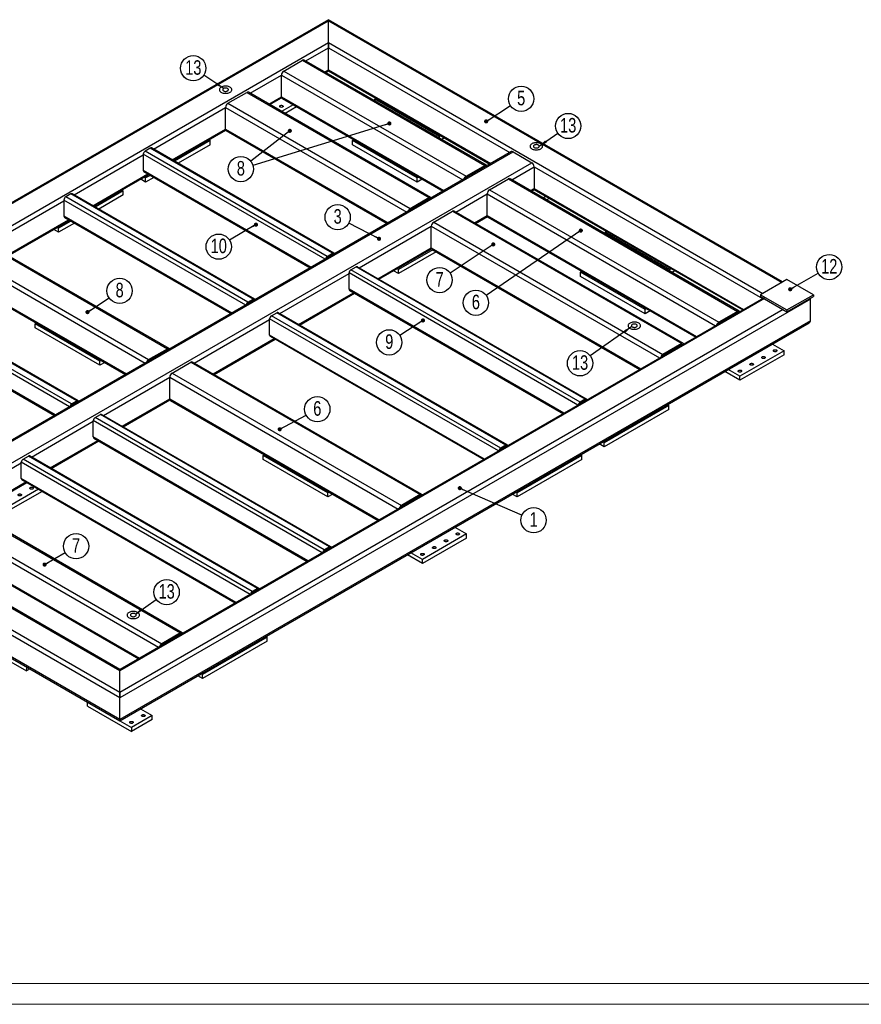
# Model space of a CAD drawing. Header units: millimetres. Extents: x 0 to 841, y 0 to 594.
# Tile 13 of 19: x 475 to 677, y 0 to 237. Entities that reach past the tile are written whole.
import ezdxf

# ---------------------------------------------------------------- set-up
doc = ezdxf.new("R2010")
doc.units = ezdxf.units.MM
doc.layers.add('NOTES', color=6, linetype='Continuous')
doc.layers.add('TRAIT-FORT', color=4, linetype='Continuous', lineweight=25)
doc.styles.add('SLDTEXTSTYLE0', font='TXT', dxfattribs={"width": 0.75})
doc.dimstyles.new('SLDDIMSTYLE4', dxfattribs={"dimtxt": 0.18, "dimasz": 1, "dimexe": 0, "dimexo": 0.0625, "dimgap": 0, "dimtad": 0, "dimtih": 1, "dimtoh": 1, "dimdec": 0, "dimrnd": 1e-09, "dimzin": 0, "dimdsep": 46, "dimtxsty": 'Standard', "dimblk1": 'DOT', "dimblk2": 'DOT', "dimsah": 1, "dimcen": 0.09, "dimadec": 0, "dimazin": 0, "dimtfac": 1, "dimtdec": 0, "dimtofl": 0, "dimtmove": 0, "dimatfit": 3, "dimldrblk": 'DOT', "dimfxl": 1, "dimfrac": 2, "dimtolj": 1, "dimtzin": 0, "dimarcsym": 0})
doc.dimstyles.new('SLDDIMSTYLE5', dxfattribs={"dimtxt": 0.18, "dimasz": 2, "dimexe": 0, "dimexo": 0.0625, "dimgap": 0, "dimtad": 0, "dimtih": 1, "dimtoh": 1, "dimdec": 0, "dimrnd": 1e-09, "dimzin": 0, "dimdsep": 46, "dimtxsty": 'Standard', "dimsah": 1, "dimcen": 0.09, "dimadec": 0, "dimazin": 0, "dimtfac": 2, "dimtdec": 0, "dimtofl": 0, "dimtmove": 0, "dimatfit": 3, "dimfxl": 1, "dimfrac": 2, "dimtolj": 1, "dimtzin": 0, "dimarcsym": 0})

# ---------------------------------------------------------------- blocks, each defined once
blk = doc.blocks.new('SW_NOTE_3')
at = {"layer": 'NOTES', "color": 0}
blk.add_circle((2.79, -1.21), 3.04, dxfattribs=at)
at = {"layer": 'NOTES', "color": 0, "insert": (2.79, 0.72), "char_height": 3.5, "attachment_point": 2, "style": 'SLDTEXTSTYLE0'}
blk.add_mtext('1', dxfattribs=at)
blk = doc.blocks.new('_Dot')
at = {"color": 0, "linetype": 'ByBlock', "lineweight": -2}
blk.add_line((-0.5, 0), (-1, 0), dxfattribs=at)
at = {"color": 0, "linetype": 'ByBlock', "const_width": 0.5}
blk.add_lwpolyline([(-0.25, 0, 1), (0.25, 0, 1)], format="xyb", close=True, dxfattribs=at)
blk = doc.blocks.new('SW_NOTE_5')
at = {"layer": 'NOTES', "color": 0}
blk.add_circle((-2.69, 1.41), 3.04, dxfattribs=at)
at = {"layer": 'NOTES', "color": 0, "insert": (-2.69, 3.34), "char_height": 3.5, "attachment_point": 2, "style": 'SLDTEXTSTYLE0'}
blk.add_mtext('3', dxfattribs=at)
blk = doc.blocks.new('SW_NOTE_6')
at = {"layer": 'NOTES', "color": 0}
blk.add_circle((2.55, 1.65), 3.04, dxfattribs=at)
at = {"layer": 'NOTES', "color": 0, "insert": (2.56, 3.58), "char_height": 3.5, "attachment_point": 2, "style": 'SLDTEXTSTYLE0'}
blk.add_mtext('5', dxfattribs=at)
blk = doc.blocks.new('SW_NOTE_9')
at = {"layer": 'NOTES', "color": 0}
blk.add_circle((2.53, 1.68), 3.04, dxfattribs=at)
at = {"layer": 'NOTES', "color": 0, "insert": (2.54, 3.61), "char_height": 3.5, "attachment_point": 2, "style": 'SLDTEXTSTYLE0'}
blk.add_mtext('8', dxfattribs=at)
blk = doc.blocks.new('SW_NOTE_10')
at = {"layer": 'NOTES', "color": 0}
blk.add_circle((-2.4, -1.87), 3.04, dxfattribs=at)
at = {"layer": 'NOTES', "color": 0, "insert": (-2.39, 0.07), "char_height": 3.5, "attachment_point": 2, "style": 'SLDTEXTSTYLE0'}
blk.add_mtext('8', dxfattribs=at)
blk = doc.blocks.new('SW_NOTE_11')
at = {"layer": 'NOTES', "color": 0}
blk.add_circle((2.63, 1.53), 3.04, dxfattribs=at)
at = {"layer": 'NOTES', "color": 0, "insert": (2.63, 3.46), "char_height": 3.5, "attachment_point": 2, "style": 'SLDTEXTSTYLE0'}
blk.add_mtext('7', dxfattribs=at)
blk = doc.blocks.new('SW_NOTE_12')
at = {"layer": 'NOTES', "color": 0}
blk.add_circle((2.68, 1.43), 3.04, dxfattribs=at)
at = {"layer": 'NOTES', "color": 0, "insert": (2.68, 3.37), "char_height": 3.5, "attachment_point": 2, "style": 'SLDTEXTSTYLE0'}
blk.add_mtext('6', dxfattribs=at)
blk = doc.blocks.new('SW_NOTE_13')
at = {"layer": 'NOTES', "color": 0}
blk.add_circle((-2.53, -1.68), 3.04, dxfattribs=at)
at = {"layer": 'NOTES', "color": 0, "insert": (-2.53, 0.25), "char_height": 3.5, "attachment_point": 2, "style": 'SLDTEXTSTYLE0'}
blk.add_mtext('7', dxfattribs=at)
blk = doc.blocks.new('SW_NOTE_14')
at = {"layer": 'NOTES', "color": 0}
blk.add_circle((-2.5, -1.72), 3.04, dxfattribs=at)
at = {"layer": 'NOTES', "color": 0, "insert": (-2.5, 0.21), "char_height": 3.5, "attachment_point": 2, "style": 'SLDTEXTSTYLE0'}
blk.add_mtext('6', dxfattribs=at)
blk = doc.blocks.new('SW_NOTE_15')
at = {"layer": 'NOTES', "color": 0}
blk.add_circle((-2.55, -1.65), 3.04, dxfattribs=at)
at = {"layer": 'NOTES', "color": 0, "insert": (-2.54, 0.28), "char_height": 3.5, "attachment_point": 2, "style": 'SLDTEXTSTYLE0'}
blk.add_mtext('9', dxfattribs=at)
blk = doc.blocks.new('SW_NOTE_16')
at = {"layer": 'NOTES', "color": 0}
blk.add_circle((-2.62, -1.55), 3.04, dxfattribs=at)
at = {"layer": 'NOTES', "color": 0, "insert": (-2.61, 0.39), "char_height": 3.5, "attachment_point": 2, "style": 'SLDTEXTSTYLE0'}
blk.add_mtext('10', dxfattribs=at)
blk = doc.blocks.new('SW_NOTE_19')
at = {"layer": 'NOTES', "color": 0}
blk.add_circle((2.64, 1.5), 3.04, dxfattribs=at)
at = {"layer": 'NOTES', "color": 0, "insert": (2.65, 3.44), "char_height": 3.5, "attachment_point": 2, "style": 'SLDTEXTSTYLE0'}
blk.add_mtext('12', dxfattribs=at)
blk = doc.blocks.new('SW_NOTE_20')
at = {"layer": 'NOTES', "color": 0}
blk.add_circle((-2.47, -1.76), 3.04, dxfattribs=at)
at = {"layer": 'NOTES', "color": 0, "insert": (-2.46, 0.17), "char_height": 3.5, "attachment_point": 2, "style": 'SLDTEXTSTYLE0'}
blk.add_mtext('13', dxfattribs=at)
blk = doc.blocks.new('SW_NOTE_21')
at = {"layer": 'NOTES', "color": 0}
blk.add_circle((2.48, 1.75), 3.04, dxfattribs=at)
at = {"layer": 'NOTES', "color": 0, "insert": (2.49, 3.68), "char_height": 3.5, "attachment_point": 2, "style": 'SLDTEXTSTYLE0'}
blk.add_mtext('13', dxfattribs=at)
blk = doc.blocks.new('SW_NOTE_22')
at = {"layer": 'NOTES', "color": 0}
blk.add_circle((2.49, 1.75), 3.04, dxfattribs=at)
at = {"layer": 'NOTES', "color": 0, "insert": (2.5, 3.68), "char_height": 3.5, "attachment_point": 2, "style": 'SLDTEXTSTYLE0'}
blk.add_mtext('13', dxfattribs=at)
blk = doc.blocks.new('SW_NOTE_23')
at = {"layer": 'NOTES', "color": 0}
blk.add_circle((-2.53, 1.68), 3.04, dxfattribs=at)
at = {"layer": 'NOTES', "color": 0, "insert": (-2.52, 3.61), "char_height": 3.5, "attachment_point": 2, "style": 'SLDTEXTSTYLE0'}
blk.add_mtext('13', dxfattribs=at)

msp = doc.modelspace()

# ---------------------------------------------------------------- linework, layer by layer
at = {"lineweight": 18}
for p, q in [((836, 5), (5, 5)), ((841, 0), (0, 0))]:
    msp.add_line(p, q, dxfattribs=at)
at = {"layer": 'TRAIT-FORT', "lineweight": 25}
for p, q in [((548.87, 236.84), (383.03, 141.1)), ((548.87, 236.84), (548.87, 236.57)), ((383.83, 141.29), (548.87, 236.57)), ((658.14, 173.76), (548.87, 236.84)), ((548.87, 236.57), (548.87, 236.84)), ((548.87, 231.34), (548.87, 236.57)), ((548.87, 236.57), (657.91, 173.62)), ((392.88, 141.29), (548.87, 231.34)), ((543.45, 226.91), (548.87, 230.04)), ((548.87, 230.04), (548.87, 231.34)), ((548.87, 231.34), (548.87, 230.04)), ((548.87, 231.34), (653.38, 171.01)), ((548.87, 224.81), (548.87, 230.04)), ((548.87, 230.04), (592.48, 204.86)), ((538.12, 224.49), (542.65, 227.1)), ((542.65, 227.1), (586.49, 201.79)), ((586.89, 201.83), (543.05, 227.14)), ((530.02, 219.15), (537.56, 223.51)), ((537.56, 218.28), (537.56, 223.51)), ((537.56, 223.51), (581.17, 198.33)), ((538.12, 224.49), (581.97, 199.18)), ((547.98, 224.29), (548.87, 224.81)), ((548.21, 224.16), (548.87, 224.54)), ((548.87, 224.54), (548.87, 224.81)), ((548.87, 224.81), (548.87, 224.54)), ((548.87, 224.81), (587.95, 202.25)), ((548.87, 224.54), (587.72, 202.12)), ((524.69, 216.73), (529.21, 219.34)), ((529.21, 219.34), (573.06, 194.03)), ((573.46, 194.07), (529.61, 219.38)), ((534.54, 216.54), (537.56, 218.28)), ((534.78, 216.4), (537.61, 218.04)), ((537.56, 218.28), (576.64, 195.72)), ((537.72, 217.91), (576.4, 195.58)), ((560.04, 217.71), (560.38, 217.9)), ((506.76, 205.73), (524.12, 215.75)), ((524.12, 210.52), (524.12, 215.75)), ((524.12, 215.75), (567.73, 190.58)), ((524.69, 216.73), (568.53, 191.42)), ((540.37, 216.39), (537.58, 214.78)), ((541.21, 215.9), (538.43, 214.29)), ((560.04, 217.33), (560.04, 217.71)), ((575.6, 208.73), (560.04, 217.71)), ((511.29, 203.12), (524.12, 210.52)), ((511.52, 202.98), (524.17, 210.28)), ((524.12, 210.52), (563.2, 187.96)), ((524.29, 210.16), (562.97, 187.83)), ((575.93, 208.92), (575.6, 208.73)), ((575.6, 208.35), (575.6, 208.73)), ((576.78, 208.43), (576.12, 208.05)), ((520.45, 207.75), (511.86, 202.79)), ((520.45, 206.77), (512.7, 202.3)), ((520.12, 207.94), (520.45, 207.75)), ((520.45, 206.77), (520.45, 207.75)), ((554.67, 207.75), (555, 207.94)), ((570.23, 198.77), (554.67, 207.75)), ((554.67, 206.77), (554.67, 207.75)), ((570.23, 197.79), (554.67, 206.77)), ((592.88, 205.1), (438.02, 115.7)), ((438.42, 115.66), (593.28, 205.06)), ((487.67, 194.71), (504.32, 204.32)), ((504.32, 204.48), (504.32, 200.56)), ((548.07, 179.23), (504.32, 204.48)), ((506.02, 205.95), (504.75, 205.22)), ((548.59, 179.91), (504.75, 205.22)), ((549.86, 180.64), (506.02, 205.95)), ((550.16, 180.67), (506.32, 205.98)), ((593.28, 205.06), (597.8, 202.44)), ((442.95, 113.05), (597.8, 202.44)), ((581.97, 199.18), (586.49, 201.79)), ((586.49, 201.46), (581.97, 198.85)), ((586.49, 201.46), (586.54, 201.44)), ((592.95, 198.33), (598.37, 201.46)), ((598.37, 201.46), (598.37, 196.24)), ((598.37, 201.46), (653.29, 169.76)), ((492.2, 192.09), (505.42, 199.73)), ((492.43, 191.96), (505.66, 199.59)), ((544.68, 177.27), (504.32, 200.56)), ((504.45, 200.29), (544.5, 177.17)), ((504.89, 198.77), (504.56, 198.96)), ((505.99, 199.4), (504.89, 198.77)), ((570.56, 198.96), (570.23, 198.77)), ((504.89, 197.79), (503.71, 198.47)), ((506.84, 198.91), (504.89, 197.79)), ((504.89, 197.79), (504.89, 198.77)), ((570.23, 197.79), (570.23, 198.77)), ((571.41, 198.47), (570.23, 197.79)), ((581.96, 198.85), (582.01, 198.82)), ((587.62, 195.91), (592.15, 198.52)), ((592.15, 198.52), (647.3, 166.68)), ((647.7, 166.72), (592.55, 198.56)), ((486.93, 194.93), (485.66, 194.2)), ((530.77, 169.62), (486.93, 194.93)), ((531.07, 169.65), (487.23, 194.96)), ((499.52, 195.67), (492.76, 191.77)), ((499.52, 194.69), (493.61, 191.28)), ((499.19, 195.86), (499.52, 195.67)), ((499.52, 194.69), (499.52, 195.67)), ((579.51, 190.58), (587.06, 194.93)), ((587.06, 189.71), (587.06, 194.93)), ((587.06, 194.93), (641.98, 163.23)), ((587.62, 195.91), (642.78, 164.07)), ((597.47, 195.72), (598.37, 196.24)), ((597.71, 195.58), (598.2, 195.87)), ((598.32, 196), (648.53, 167.01)), ((598.37, 196.24), (648.76, 167.15)), ((601.18, 194.35), (600.51, 193.96)), ((467.08, 182.82), (485.23, 193.3)), ((485.23, 193.46), (485.23, 189.54)), ((528.98, 168.21), (485.23, 193.46)), ((529.5, 168.89), (485.66, 194.2)), ((568.53, 191.42), (573.06, 194.03)), ((573.06, 193.71), (568.53, 191.09)), ((573.06, 193.71), (573.1, 193.68)), ((602.02, 193.86), (601.36, 193.47)), ((525.59, 166.25), (485.23, 189.54)), ((568.53, 191.09), (568.58, 191.07)), ((574.19, 188.16), (578.71, 190.77)), ((578.71, 190.77), (633.87, 158.93)), ((634.27, 158.97), (579.11, 190.81)), ((584.04, 187.96), (587.06, 189.71)), ((587.06, 189.71), (637.45, 160.61)), ((471.61, 180.21), (486.33, 188.71)), ((471.84, 180.07), (486.56, 188.57)), ((486.9, 188.38), (483.96, 186.69)), ((487.74, 187.89), (483.96, 185.71)), ((485.36, 189.27), (525.41, 166.15)), ((556.26, 177.15), (573.62, 187.18)), ((573.62, 181.95), (573.62, 187.18)), ((573.62, 187.18), (628.54, 155.47)), ((574.19, 188.16), (629.34, 156.32)), ((584.27, 187.83), (587.11, 189.46)), ((587.22, 189.34), (637.22, 160.48)), ((483.96, 185.71), (482.78, 186.39)), ((483.96, 186.69), (483.63, 186.88)), ((483.96, 185.71), (483.96, 186.69)), ((615.48, 185.71), (615.81, 185.9)), ((615.48, 185.32), (615.48, 185.71)), ((631.04, 176.73), (615.48, 185.71)), ((466.28, 183.01), (510.12, 157.7)), ((510.52, 157.74), (466.68, 183.05)), ((461.76, 180.4), (505.6, 155.09)), ((548.59, 179.91), (549.86, 180.64)), ((549.86, 180.4), (548.59, 179.67)), ((549.98, 180.33), (549.86, 180.4)), ((560.79, 174.54), (573.62, 181.95)), ((561.02, 174.41), (573.67, 181.71)), ((573.95, 181.49), (565.7, 176.73)), ((574.8, 181), (565.7, 175.75)), ((573.62, 181.95), (624.02, 152.86)), ((573.79, 181.58), (623.78, 152.72)), ((461.19, 179.42), (504.8, 154.25)), ((537.17, 166.13), (553.82, 175.75)), ((553.82, 171.99), (553.82, 175.91)), ((608.88, 144.12), (553.82, 175.91)), ((554.25, 176.64), (555.52, 177.38)), ((609.4, 144.8), (554.25, 176.64)), ((610.67, 145.54), (555.52, 177.38)), ((610.97, 145.57), (555.82, 177.41)), ((565.7, 175.75), (564.52, 176.43)), ((565.7, 176.73), (565.37, 176.92)), ((565.7, 175.75), (565.7, 176.73)), ((609.54, 176.07), (609.87, 176.26)), ((609.54, 175.09), (609.54, 176.07)), ((625.1, 167.09), (609.54, 176.07)), ((631.37, 176.92), (631.04, 176.73)), ((631.04, 176.34), (631.04, 176.73)), ((632.22, 176.43), (631.56, 176.04)), ((461.19, 174.19), (500.27, 151.63)), ((461.36, 173.83), (500.04, 151.5)), ((625.1, 166.11), (609.54, 175.09)), ((659.18, 174.36), (652.82, 170.68)), ((665.55, 170.68), (659.18, 174.36)), ((541.7, 163.52), (554.92, 171.15)), ((541.93, 163.38), (555.15, 171.02)), ((605.49, 142.16), (553.82, 171.99)), ((553.95, 171.72), (605.31, 142.06)), ((652.82, 170.68), (652.82, 170.28)), ((652.82, 170.68), (659.18, 167.01)), ((659.18, 167.01), (665.55, 170.68)), ((665.55, 170.68), (665.55, 170.28)), ((486.55, 143.72), (442.81, 168.97)), ((487.07, 144.4), (443.23, 169.71)), ((488.34, 145.13), (444.5, 170.44)), ((488.64, 145.16), (444.8, 170.47)), ((653.5, 169.88), (498.67, 80.5)), ((653.74, 169.75), (498.67, 80.23)), ((664.84, 169.62), (498.67, 73.7)), ((529.5, 168.89), (530.77, 169.62)), ((530.77, 169.38), (529.5, 168.64)), ((530.89, 169.31), (530.77, 169.38)), ((652.82, 170.28), (659.18, 166.6)), ((659.18, 166.6), (665.55, 170.28)), ((664.84, 164.4), (664.84, 169.62)), ((658.26, 167.13), (498.67, 75)), ((535.15, 165.62), (536.43, 166.36)), ((591.58, 134.52), (536.43, 166.36)), ((591.88, 134.55), (536.73, 166.39)), ((625.43, 167.28), (625.1, 167.09)), ((625.1, 166.11), (625.1, 167.09)), ((626.28, 166.79), (625.1, 166.11)), ((647.3, 166.68), (642.78, 164.07)), ((647.3, 166.36), (642.78, 163.75)), ((647.3, 166.36), (647.35, 166.33)), ((659.18, 167.01), (659.18, 166.6)), ((483.16, 141.76), (442.81, 165.05)), ((442.93, 164.78), (482.98, 141.65)), ((478.3, 163.66), (478.63, 163.85)), ((478.3, 162.68), (478.3, 163.66)), ((493.86, 154.68), (478.3, 163.66)), ((664.84, 164.4), (498.67, 68.47)), ((498.67, 68.2), (664.51, 163.94)), ((516.58, 154.25), (534.73, 164.72)), ((534.73, 160.97), (534.73, 164.89)), ((589.79, 133.1), (534.73, 164.89)), ((590.31, 133.78), (535.15, 165.62)), ((642.78, 163.74), (642.82, 163.72)), ((493.86, 153.7), (478.3, 162.68)), ((521.11, 151.63), (535.83, 160.13)), ((521.34, 151.5), (536.06, 160)), ((586.4, 131.14), (534.73, 160.97)), ((534.85, 160.69), (586.22, 131.04)), ((633.87, 158.93), (629.34, 156.32)), ((655.67, 158.83), (658.47, 157.21)), ((505.6, 155.09), (510.12, 157.7)), ((510.12, 157.38), (505.6, 154.76)), ((510.12, 157.38), (510.17, 157.35)), ((633.87, 158.6), (629.34, 155.99)), ((633.87, 158.6), (633.92, 158.57)), ((658.47, 157.21), (647.87, 151.09)), ((658.47, 156.23), (658.47, 157.21)), ((494.19, 154.87), (493.86, 154.68)), ((493.86, 153.7), (493.86, 154.68)), ((495.04, 154.38), (493.86, 153.7)), ((505.6, 154.76), (505.65, 154.74)), ((511.25, 151.83), (515.78, 154.44)), ((515.78, 154.44), (570.93, 122.6)), ((571.33, 122.64), (516.18, 154.48)), ((629.34, 155.99), (629.39, 155.96)), ((658.47, 156.23), (647.87, 150.11)), ((511.25, 151.83), (566.41, 119.99)), ((647.87, 150.11), (644.21, 152.22)), ((647.87, 151.09), (645.06, 152.71)), ((494.74, 141.64), (510.69, 150.85)), ((510.69, 145.62), (510.69, 150.85)), ((510.69, 150.85), (565.61, 119.14)), ((647.87, 150.11), (647.87, 151.09)), ((487.07, 144.4), (488.34, 145.13)), ((488.34, 144.89), (487.07, 144.15)), ((488.46, 144.82), (488.34, 144.89)), ((499.27, 139.03), (510.69, 145.62)), ((499.5, 138.89), (510.74, 145.38)), ((510.69, 145.62), (561.08, 116.53)), ((510.85, 145.25), (560.85, 116.39)), ((610.67, 145.54), (609.4, 144.8)), ((610.67, 145.29), (609.4, 144.56)), ((610.79, 145.23), (610.67, 145.29)), ((630.76, 144.07), (615.2, 135.09)), ((630.76, 143.09), (615.2, 134.11)), ((630.42, 144.26), (630.76, 144.07)), ((630.76, 143.09), (630.76, 144.07)), ((498.67, 73.7), (382.7, 140.64)), ((498.67, 75), (383.83, 141.29)), ((498.67, 80.23), (392.88, 141.29)), ((498.67, 80.5), (393.68, 141.1)), ((477.42, 131.64), (492.3, 140.23)), ((492.3, 136.48), (492.3, 140.4)), ((547.37, 108.61), (492.3, 140.4)), ((492.73, 141.13), (494, 141.87)), ((547.88, 109.29), (492.73, 141.13)), ((549.16, 110.03), (494, 141.87)), ((549.46, 110.06), (494.3, 141.9)), ((498.67, 68.47), (382.7, 135.41)), ((481.94, 129.03), (493.4, 135.64)), ((482.18, 128.89), (493.64, 135.5)), ((543.97, 106.65), (492.3, 136.48)), ((492.43, 136.2), (543.79, 106.55)), ((615.2, 135.09), (614.87, 135.28)), ((615.2, 134.11), (615.2, 135.09)), ((383.03, 134.95), (498.67, 68.2)), ((591.58, 134.52), (590.31, 133.78)), ((591.58, 134.27), (590.31, 133.54)), ((591.7, 134.2), (591.58, 134.27)), ((615.2, 134.11), (614.02, 134.79)), ((474.98, 126.48), (474.98, 130.39)), ((530.04, 98.61), (474.98, 130.39)), ((475.4, 131.13), (476.68, 131.86)), ((530.56, 99.29), (475.4, 131.13)), ((531.83, 100.02), (476.68, 131.86)), ((532.13, 100.05), (476.98, 131.89)), ((533.17, 131.99), (533.51, 132.18)), ((548.73, 123.01), (533.17, 131.99)), ((533.17, 131.01), (533.17, 131.99)), ((548.73, 122.03), (533.17, 131.01)), ((609.83, 131.99), (594.27, 123.01)), ((609.83, 131.01), (594.27, 122.03)), ((609.49, 132.18), (609.83, 131.99)), ((609.83, 131.01), (609.83, 131.99)), ((458.95, 120.98), (474.98, 130.23)), ((463.48, 118.37), (476.08, 125.64)), ((526.65, 96.65), (474.98, 126.48)), ((475.1, 126.2), (526.47, 96.55)), ((463.71, 118.23), (476.31, 125.5)), ((479.12, 123.88), (471.8, 119.66)), ((479.97, 123.39), (471.8, 118.68)), ((549.06, 123.2), (548.73, 123.01)), ((594.27, 123.01), (593.94, 123.2)), ((458.15, 121.17), (513.31, 89.33)), ((513.71, 89.37), (458.55, 121.21)), ((548.73, 122.03), (548.73, 123.01)), ((549.91, 122.71), (548.73, 122.03)), ((570.93, 122.6), (566.41, 119.99)), ((570.93, 122.27), (566.41, 119.66)), ((570.93, 122.27), (570.98, 122.24)), ((594.27, 122.03), (593.09, 122.71)), ((594.27, 122.03), (594.27, 123.01)), ((453.63, 118.56), (508.78, 86.72)), ((566.41, 119.66), (566.46, 119.63)), ((453.06, 117.58), (507.98, 85.87)), ((579.3, 114.75), (582.11, 113.13)), ((453.06, 112.35), (503.45, 83.26)), ((453.23, 111.99), (503.22, 83.12)), ((582.11, 113.13), (571.5, 107)), ((582.11, 112.15), (571.5, 106.02)), ((582.11, 112.15), (582.11, 113.13)), ((549.16, 110.03), (547.88, 109.29)), ((549.16, 109.78), (547.88, 109.05)), ((549.27, 109.71), (549.16, 109.78)), ((571.5, 106.02), (567.85, 108.13)), ((571.5, 107), (568.69, 108.62)), ((571.5, 106.02), (571.5, 107)), ((531.83, 100.02), (530.56, 99.29)), ((531.83, 99.78), (530.56, 99.04)), ((531.95, 99.71), (531.83, 99.78)), ((460.7, 89.17), (476.25, 80.18)), ((513.31, 89.33), (508.78, 86.72)), ((513.31, 89), (508.78, 86.39)), ((513.31, 89), (513.35, 88.97)), ((534.16, 88.31), (518.61, 79.33)), ((533.83, 88.5), (534.16, 88.31)), ((534.16, 87.33), (534.16, 88.31)), ((508.78, 86.39), (508.83, 86.36)), ((534.16, 87.33), (518.61, 78.35)), ((476.25, 81.14), (476.25, 80.18)), ((477.08, 80.66), (476.25, 80.18)), ((498.67, 80.23), (498.67, 80.5)), ((498.67, 80.5), (498.67, 80.23)), ((498.67, 75), (498.67, 80.23)), ((518.61, 78.35), (517.43, 79.03)), ((518.61, 79.33), (518.28, 79.52)), ((518.61, 78.35), (518.61, 79.33)), ((498.67, 73.7), (498.67, 75)), ((498.67, 75), (498.67, 73.7)), ((498.67, 68.47), (498.67, 73.7)), ((490.89, 71.73), (490.89, 72.69)), ((490.89, 71.73), (501.5, 65.61)), ((503.64, 71.07), (506.45, 69.45)), ((506.45, 69.45), (501.5, 66.59)), ((506.45, 68.47), (506.45, 69.45)), ((498.67, 68.2), (498.67, 68.47)), ((498.67, 68.47), (498.67, 68.2)), ((498.69, 68.21), (501.5, 66.59)), ((506.45, 68.47), (501.5, 65.61)), ((501.5, 66.59), (501.5, 65.61))]:
    msp.add_line(p, q, dxfattribs=at)
at = {"layer": 'TRAIT-FORT', "lineweight": 25, "flags": 128}
for points in [[(525.18, 220.61), (525.01, 220.7), (524.81, 220.77), (524.6, 220.82), (524.38, 220.85), (524.15, 220.86), (523.92, 220.86), (523.7, 220.83), (523.48, 220.78), (523.28, 220.72), (523.1, 220.63), (522.95, 220.54), (522.82, 220.43), (522.72, 220.31), (522.66, 220.18), (522.63, 220.05), (522.63, 219.92), (522.67, 219.79), (522.74, 219.66), (522.85, 219.54), (522.98, 219.44), (523.15, 219.34), (523.33, 219.26), (523.54, 219.2), (523.75, 219.16), (523.98, 219.14), (524.21, 219.13), (524.44, 219.15), (524.66, 219.19), (524.87, 219.25), (525.06, 219.32), (525.22, 219.41), (525.37, 219.51), (525.48, 219.63), (525.56, 219.75), (525.61, 219.88), (525.62, 220.02), (525.6, 220.15), (525.54, 220.28), (525.45, 220.4), (525.33, 220.51), (525.18, 220.61)], [(525.18, 220.61), (525.01, 220.7), (524.81, 220.77), (524.6, 220.82), (524.38, 220.85), (524.15, 220.86), (523.92, 220.86), (523.7, 220.83), (523.48, 220.78), (523.28, 220.72), (523.1, 220.63), (522.95, 220.54), (522.82, 220.43), (522.72, 220.31), (522.66, 220.18), (522.63, 220.05), (522.63, 219.92), (522.67, 219.79), (522.74, 219.66), (522.85, 219.54), (522.98, 219.44), (523.15, 219.34), (523.33, 219.26), (523.54, 219.2), (523.75, 219.16), (523.98, 219.14), (524.21, 219.13), (524.44, 219.15), (524.66, 219.19), (524.87, 219.25), (525.06, 219.32), (525.22, 219.41), (525.37, 219.51), (525.48, 219.63), (525.56, 219.75), (525.61, 219.88), (525.62, 220.02), (525.6, 220.15), (525.54, 220.28), (525.45, 220.4), (525.33, 220.51), (525.18, 220.61)], [(524.62, 220.28), (524.5, 220.34), (524.35, 220.38), (524.2, 220.4), (524.05, 220.4), (523.89, 220.38), (523.75, 220.34), (523.63, 220.28), (523.53, 220.21), (523.46, 220.13), (523.43, 220.04), (523.43, 219.95), (523.46, 219.87), (523.53, 219.78), (523.63, 219.71), (523.75, 219.66), (523.89, 219.62), (524.05, 219.6), (524.2, 219.6), (524.35, 219.62), (524.5, 219.66), (524.62, 219.71), (524.72, 219.78), (524.78, 219.87), (524.82, 219.95), (524.82, 220.04), (524.78, 220.13), (524.72, 220.21), (524.62, 220.28)], [(537.26, 216.17), (537.36, 216.21), (537.48, 216.24), (537.61, 216.24), (537.73, 216.22), (537.84, 216.18), (537.92, 216.12), (537.97, 216.06), (537.98, 215.99), (537.96, 215.91), (537.9, 215.85), (537.81, 215.8), (537.7, 215.76), (537.57, 215.75), (537.45, 215.76), (537.33, 215.79), (537.24, 215.83), (537.17, 215.9), (537.14, 215.97), (537.14, 216.04), (537.18, 216.11), (537.26, 216.17)], [(599.95, 207), (599.77, 207.08), (599.58, 207.15), (599.37, 207.21), (599.15, 207.24), (598.92, 207.25), (598.69, 207.24), (598.46, 207.22), (598.25, 207.17), (598.05, 207.1), (597.87, 207.02), (597.71, 206.92), (597.58, 206.81), (597.49, 206.69), (597.42, 206.57), (597.39, 206.44), (597.39, 206.3), (597.43, 206.17), (597.51, 206.05), (597.61, 205.93), (597.75, 205.82), (597.91, 205.73), (598.1, 205.65), (598.3, 205.59), (598.52, 205.55), (598.74, 205.52), (598.97, 205.52), (599.2, 205.54), (599.42, 205.58), (599.63, 205.63), (599.82, 205.71), (599.99, 205.8), (600.13, 205.9), (600.24, 206.02), (600.33, 206.14), (600.37, 206.27), (600.39, 206.4), (600.37, 206.53), (600.31, 206.66), (600.22, 206.79), (600.1, 206.9), (599.95, 207)], [(599.95, 207), (599.77, 207.08), (599.58, 207.15), (599.37, 207.21), (599.15, 207.24), (598.92, 207.25), (598.69, 207.24), (598.46, 207.22), (598.25, 207.17), (598.05, 207.1), (597.87, 207.02), (597.71, 206.92), (597.58, 206.81), (597.49, 206.69), (597.42, 206.57), (597.39, 206.44), (597.39, 206.3), (597.43, 206.17), (597.51, 206.05), (597.61, 205.93), (597.75, 205.82), (597.91, 205.73), (598.1, 205.65), (598.3, 205.59), (598.52, 205.55), (598.74, 205.52), (598.97, 205.52), (599.2, 205.54), (599.42, 205.58), (599.63, 205.63), (599.82, 205.71), (599.99, 205.8), (600.13, 205.9), (600.24, 206.02), (600.33, 206.14), (600.37, 206.27), (600.39, 206.4), (600.37, 206.53), (600.31, 206.66), (600.22, 206.79), (600.1, 206.9), (599.95, 207)], [(599.38, 206.67), (599.26, 206.73), (599.12, 206.77), (598.97, 206.79), (598.81, 206.79), (598.66, 206.77), (598.52, 206.73), (598.39, 206.67), (598.3, 206.6), (598.23, 206.52), (598.19, 206.43), (598.19, 206.34), (598.23, 206.25), (598.3, 206.17), (598.39, 206.1), (598.52, 206.04), (598.66, 206), (598.81, 205.98), (598.97, 205.98), (599.12, 206), (599.26, 206.04), (599.38, 206.1), (599.48, 206.17), (599.55, 206.25), (599.58, 206.34), (599.58, 206.43), (599.55, 206.52), (599.48, 206.6), (599.38, 206.67)], [(550.28, 180.5), (550.25, 180.57), (550.22, 180.63), (550.16, 180.67), (550.1, 180.7), (550.02, 180.7), (549.95, 180.68), (549.86, 180.64)], [(531.18, 169.48), (531.16, 169.55), (531.12, 169.61), (531.07, 169.65), (531.01, 169.68), (530.93, 169.68), (530.85, 169.66), (530.77, 169.62)], [(623.53, 163.84), (623.35, 163.92), (623.16, 163.99), (622.95, 164.05), (622.73, 164.08), (622.5, 164.09), (622.27, 164.08), (622.04, 164.06), (621.83, 164.01), (621.63, 163.94), (621.45, 163.86), (621.29, 163.76), (621.16, 163.65), (621.07, 163.53), (621, 163.41), (620.97, 163.28), (620.98, 163.14), (621.01, 163.01), (621.09, 162.89), (621.19, 162.77), (621.33, 162.66), (621.49, 162.57), (621.68, 162.49), (621.88, 162.43), (622.1, 162.39), (622.32, 162.36), (622.55, 162.36), (622.78, 162.38), (623, 162.42), (623.21, 162.47), (623.4, 162.55), (623.57, 162.64), (623.71, 162.74), (623.82, 162.86), (623.91, 162.98), (623.95, 163.11), (623.97, 163.24), (623.95, 163.37), (623.89, 163.5), (623.8, 163.62), (623.68, 163.74), (623.53, 163.84)], [(623.53, 163.84), (623.35, 163.92), (623.16, 163.99), (622.95, 164.05), (622.73, 164.08), (622.5, 164.09), (622.27, 164.08), (622.04, 164.06), (621.83, 164.01), (621.63, 163.94), (621.45, 163.86), (621.29, 163.76), (621.16, 163.65), (621.07, 163.53), (621, 163.41), (620.97, 163.28), (620.98, 163.14), (621.01, 163.01), (621.09, 162.89), (621.19, 162.77), (621.33, 162.66), (621.49, 162.57), (621.68, 162.49), (621.88, 162.43), (622.1, 162.39), (622.32, 162.36), (622.55, 162.36), (622.78, 162.38), (623, 162.42), (623.21, 162.47), (623.4, 162.55), (623.57, 162.64), (623.71, 162.74), (623.82, 162.86), (623.91, 162.98), (623.95, 163.11), (623.97, 163.24), (623.95, 163.37), (623.89, 163.5), (623.8, 163.62), (623.68, 163.74), (623.53, 163.84)], [(622.96, 163.51), (622.84, 163.57), (622.7, 163.61), (622.55, 163.63), (622.39, 163.63), (622.24, 163.61), (622.1, 163.57), (621.97, 163.51), (621.88, 163.44), (621.81, 163.36), (621.77, 163.27), (621.77, 163.18), (621.81, 163.09), (621.88, 163.01), (621.97, 162.94), (622.1, 162.88), (622.24, 162.84), (622.39, 162.82), (622.55, 162.82), (622.7, 162.84), (622.84, 162.88), (622.96, 162.94), (623.06, 163.01), (623.13, 163.09), (623.16, 163.18), (623.16, 163.27), (623.13, 163.36), (623.06, 163.44), (622.96, 163.51)], [(656.05, 157.39), (656.15, 157.43), (656.27, 157.45), (656.4, 157.46), (656.52, 157.44), (656.63, 157.4), (656.71, 157.34), (656.76, 157.28), (656.78, 157.2), (656.75, 157.13), (656.69, 157.07), (656.61, 157.02), (656.49, 156.98), (656.37, 156.97), (656.24, 156.98), (656.13, 157.01), (656.03, 157.05), (655.96, 157.11), (655.93, 157.19), (655.94, 157.26), (655.98, 157.33), (656.05, 157.39)], [(650.4, 154.12), (650.5, 154.16), (650.62, 154.19), (650.74, 154.19), (650.87, 154.17), (650.97, 154.13), (651.06, 154.08), (651.11, 154.01), (651.12, 153.94), (651.1, 153.87), (651.04, 153.8), (650.95, 153.75), (650.84, 153.72), (650.71, 153.7), (650.59, 153.71), (650.47, 153.74), (650.37, 153.79), (650.31, 153.85), (650.27, 153.92), (650.28, 153.99), (650.32, 154.06), (650.4, 154.12)], [(653.22, 155.75), (653.33, 155.8), (653.45, 155.82), (653.57, 155.82), (653.69, 155.8), (653.8, 155.77), (653.88, 155.71), (653.93, 155.64), (653.95, 155.57), (653.93, 155.5), (653.87, 155.43), (653.78, 155.38), (653.66, 155.35), (653.54, 155.33), (653.41, 155.34), (653.3, 155.37), (653.2, 155.42), (653.13, 155.48), (653.1, 155.55), (653.11, 155.63), (653.15, 155.69), (653.22, 155.75)], [(647.57, 152.49), (647.67, 152.53), (647.79, 152.56), (647.92, 152.56), (648.04, 152.54), (648.14, 152.5), (648.23, 152.44), (648.28, 152.38), (648.29, 152.31), (648.27, 152.23), (648.21, 152.17), (648.12, 152.12), (648.01, 152.08), (647.88, 152.07), (647.76, 152.08), (647.64, 152.11), (647.55, 152.15), (647.48, 152.22), (647.45, 152.29), (647.45, 152.36), (647.49, 152.43), (647.57, 152.49)], [(488.76, 144.99), (488.74, 145.05), (488.7, 145.12), (488.64, 145.16), (488.58, 145.18), (488.51, 145.19), (488.43, 145.17), (488.34, 145.13)], [(611.09, 145.4), (611.07, 145.46), (611.03, 145.53), (610.97, 145.57), (610.91, 145.59), (610.84, 145.6), (610.76, 145.58), (610.67, 145.54)], [(592, 134.37), (591.97, 134.44), (591.93, 134.5), (591.88, 134.55), (591.82, 134.57), (591.74, 134.57), (591.66, 134.56), (591.58, 134.52)], [(477.15, 124.32), (477.26, 124.37), (477.38, 124.39), (477.5, 124.39), (477.62, 124.37), (477.73, 124.33), (477.81, 124.28), (477.87, 124.21), (477.88, 124.14), (477.86, 124.07), (477.8, 124), (477.71, 123.95), (477.6, 123.92), (477.47, 123.9), (477.34, 123.91), (477.23, 123.94), (477.13, 123.99), (477.07, 124.05), (477.03, 124.12), (477.04, 124.19), (477.08, 124.26), (477.15, 124.32)], [(474.33, 122.69), (474.43, 122.73), (474.55, 122.76), (474.67, 122.76), (474.8, 122.74), (474.9, 122.7), (474.99, 122.65), (475.04, 122.58), (475.05, 122.51), (475.03, 122.43), (474.97, 122.37), (474.88, 122.32), (474.77, 122.28), (474.64, 122.27), (474.52, 122.28), (474.4, 122.31), (474.3, 122.36), (474.24, 122.42), (474.2, 122.49), (474.21, 122.56), (474.25, 122.63), (474.33, 122.69)], [(576.86, 111.67), (576.96, 111.71), (577.08, 111.74), (577.2, 111.74), (577.33, 111.72), (577.43, 111.68), (577.52, 111.62), (577.57, 111.56), (577.58, 111.48), (577.56, 111.41), (577.5, 111.35), (577.41, 111.3), (577.3, 111.26), (577.17, 111.25), (577.05, 111.26), (576.93, 111.29), (576.83, 111.33), (576.77, 111.4), (576.73, 111.47), (576.74, 111.54), (576.78, 111.61), (576.86, 111.67)], [(579.68, 113.3), (579.79, 113.34), (579.91, 113.37), (580.03, 113.37), (580.16, 113.35), (580.26, 113.31), (580.35, 113.26), (580.4, 113.19), (580.41, 113.12), (580.39, 113.05), (580.33, 112.98), (580.24, 112.93), (580.13, 112.9), (580, 112.88), (579.88, 112.89), (579.76, 112.92), (579.66, 112.97), (579.6, 113.03), (579.56, 113.1), (579.57, 113.17), (579.61, 113.24), (579.68, 113.3)], [(549.57, 109.88), (549.55, 109.95), (549.51, 110.01), (549.46, 110.06), (549.39, 110.08), (549.32, 110.08), (549.24, 110.06), (549.16, 110.03)], [(574.03, 110.03), (574.13, 110.08), (574.25, 110.1), (574.38, 110.11), (574.5, 110.09), (574.61, 110.05), (574.69, 109.99), (574.74, 109.92), (574.75, 109.85), (574.73, 109.78), (574.67, 109.72), (574.58, 109.66), (574.47, 109.63), (574.34, 109.62), (574.22, 109.62), (574.1, 109.65), (574.01, 109.7), (573.94, 109.76), (573.91, 109.83), (573.91, 109.91), (573.95, 109.98), (574.03, 110.03)], [(571.2, 108.4), (571.3, 108.45), (571.42, 108.47), (571.55, 108.47), (571.67, 108.45), (571.78, 108.41), (571.86, 108.36), (571.91, 108.29), (571.92, 108.22), (571.9, 108.15), (571.84, 108.08), (571.75, 108.03), (571.64, 108), (571.52, 107.98), (571.39, 107.99), (571.27, 108.02), (571.18, 108.07), (571.11, 108.13), (571.08, 108.2), (571.08, 108.27), (571.12, 108.34), (571.2, 108.4)], [(532.25, 99.88), (532.22, 99.95), (532.18, 100.01), (532.13, 100.05), (532.07, 100.08), (531.99, 100.08), (531.91, 100.06), (531.83, 100.02)], [(502.98, 94.25), (502.8, 94.33), (502.61, 94.4), (502.4, 94.45), (502.17, 94.49), (501.95, 94.5), (501.72, 94.49), (501.49, 94.46), (501.28, 94.42), (501.08, 94.35), (500.9, 94.27), (500.74, 94.17), (500.61, 94.06), (500.52, 93.94), (500.45, 93.81), (500.42, 93.68), (500.42, 93.55), (500.46, 93.42), (500.54, 93.29), (500.64, 93.18), (500.78, 93.07), (500.94, 92.98), (501.13, 92.9), (501.33, 92.84), (501.55, 92.79), (501.77, 92.77), (502, 92.77), (502.23, 92.79), (502.45, 92.82), (502.66, 92.88), (502.85, 92.95), (503.02, 93.04), (503.16, 93.15), (503.27, 93.26), (503.36, 93.39), (503.4, 93.52), (503.42, 93.65), (503.39, 93.78), (503.34, 93.91), (503.25, 94.03), (503.13, 94.14), (502.98, 94.25)], [(502.98, 94.25), (502.8, 94.33), (502.61, 94.4), (502.4, 94.45), (502.17, 94.49), (501.95, 94.5), (501.72, 94.49), (501.49, 94.46), (501.28, 94.42), (501.08, 94.35), (500.9, 94.27), (500.74, 94.17), (500.61, 94.06), (500.52, 93.94), (500.45, 93.81), (500.42, 93.68), (500.42, 93.55), (500.46, 93.42), (500.54, 93.29), (500.64, 93.18), (500.78, 93.07), (500.94, 92.98), (501.13, 92.9), (501.33, 92.84), (501.55, 92.79), (501.77, 92.77), (502, 92.77), (502.23, 92.79), (502.45, 92.82), (502.66, 92.88), (502.85, 92.95), (503.02, 93.04), (503.16, 93.15), (503.27, 93.26), (503.36, 93.39), (503.4, 93.52), (503.42, 93.65), (503.39, 93.78), (503.34, 93.91), (503.25, 94.03), (503.13, 94.14), (502.98, 94.25)], [(502.41, 93.92), (502.29, 93.97), (502.15, 94.01), (502, 94.03), (501.84, 94.03), (501.69, 94.01), (501.54, 93.97), (501.42, 93.92), (501.32, 93.85), (501.26, 93.77), (501.22, 93.68), (501.22, 93.59), (501.26, 93.5), (501.32, 93.42), (501.42, 93.35), (501.54, 93.29), (501.69, 93.25), (501.84, 93.23), (502, 93.23), (502.15, 93.25), (502.29, 93.29), (502.41, 93.35), (502.51, 93.42), (502.58, 93.5), (502.61, 93.59), (502.61, 93.68), (502.58, 93.77), (502.51, 93.85), (502.41, 93.92)], [(504.02, 69.62), (504.13, 69.67), (504.25, 69.69), (504.37, 69.69), (504.49, 69.67), (504.6, 69.63), (504.68, 69.58), (504.74, 69.51), (504.75, 69.44), (504.73, 69.37), (504.67, 69.3), (504.58, 69.25), (504.47, 69.22), (504.34, 69.2), (504.21, 69.21), (504.1, 69.24), (504, 69.29), (503.94, 69.35), (503.9, 69.42), (503.91, 69.49), (503.95, 69.56), (504.02, 69.62)], [(501.2, 67.99), (501.3, 68.03), (501.42, 68.06), (501.54, 68.06), (501.67, 68.04), (501.77, 68), (501.86, 67.95), (501.91, 67.88), (501.92, 67.81), (501.9, 67.74), (501.84, 67.67), (501.75, 67.62), (501.64, 67.58), (501.51, 67.57), (501.39, 67.58), (501.27, 67.61), (501.17, 67.66), (501.11, 67.72), (501.07, 67.79), (501.08, 67.86), (501.12, 67.93), (501.2, 67.99)]]:
    msp.add_lwpolyline(points, dxfattribs=at)
at = {"layer": 'TRAIT-FORT', "lineweight": 25}
for centre, radius, start, end in [((542.88, 226.77), 0.402, 65.6929, 125.6176), ((538.79, 223.45), 1.23, 122.6055, 177.3945), ((529.45, 219.02), 0.402, 65.6929, 125.6176), ((537.95, 218.24), 0.394, 173.7012, 234.9867), ((525.35, 215.69), 1.23, 122.6055, 177.3945), ((524.52, 210.48), 0.394, 173.7012, 234.9867), ((505.25, 204.44), 0.922, 122.6055, 177.3945), ((506.2, 205.71), 0.302, 65.6929, 125.6176), ((593.04, 204.73), 0.402, 54.3824, 114.3071), ((586.71, 201.52), 0.345, 31.4558, 129.7085), ((586.61, 201.28), 0.221, 81.0531, 124.1615), ((597.14, 201.41), 1.23, 2.6055, 57.3945), ((504.61, 200.53), 0.288, 172.7442, 235.9436), ((582.63, 198.14), 1.24, 122.6962, 163.029), ((582.26, 198.38), 0.553, 121.6608, 144.2411), ((592.38, 198.2), 0.402, 65.6929, 125.6176), ((487.11, 194.69), 0.302, 65.6929, 125.6176), ((588.28, 194.88), 1.23, 122.6055, 177.3945), ((597.99, 196.19), 0.384, 304.0564, 7.2558), ((486.15, 193.42), 0.922, 122.6055, 177.3945), ((573.28, 193.77), 0.345, 31.4558, 129.7085), ((573.18, 193.52), 0.221, 81.0531, 124.1615), ((485.52, 189.51), 0.288, 172.7442, 235.9436), ((569.2, 190.38), 1.24, 122.6962, 163.029), ((568.82, 190.62), 0.553, 121.6608, 144.2411), ((578.95, 190.44), 0.402, 65.6929, 125.6176), ((587.45, 189.66), 0.394, 173.7012, 234.9867), ((574.85, 187.12), 1.23, 122.6055, 177.3945), ((549.95, 180.3), 0.13, 33.8972, 129.6476), ((574.01, 181.91), 0.394, 173.7012, 234.9867), ((549.1, 179.12), 0.941, 122.9676, 169.708), ((548.84, 179.28), 0.463, 122.6926, 162.1348), ((554.74, 175.87), 0.922, 122.6055, 177.3945), ((555.7, 177.13), 0.302, 65.6929, 125.6176), ((554.12, 171.96), 0.296, 173.7012, 234.9867), ((530.01, 168.1), 0.941, 122.9676, 169.708), ((529.75, 168.25), 0.463, 122.6926, 162.1348), ((530.85, 169.28), 0.13, 33.8972, 129.6476), ((536.6, 166.11), 0.302, 65.6929, 125.6176), ((647.52, 166.42), 0.345, 31.4558, 129.7085), ((647.43, 166.17), 0.221, 81.0531, 124.1615), ((535.65, 164.85), 0.922, 122.6055, 177.3945), ((643.44, 163.03), 1.24, 122.6962, 163.029), ((643.07, 163.27), 0.553, 121.6608, 144.2411), ((535.02, 160.94), 0.296, 173.7012, 234.9867), ((634.09, 158.66), 0.345, 31.4558, 129.7085), ((510.34, 157.44), 0.345, 31.4558, 129.7085), ((510.25, 157.19), 0.221, 81.0531, 124.1615), ((630.01, 155.28), 1.24, 122.6962, 163.029), ((633.99, 158.42), 0.221, 81.0531, 124.1615), ((506.27, 154.05), 1.24, 122.6962, 163.029), ((505.89, 154.29), 0.553, 121.6608, 144.2411), ((516.01, 154.11), 0.402, 65.6929, 125.6176), ((629.63, 155.52), 0.553, 121.6608, 144.2411), ((511.92, 150.79), 1.23, 122.6055, 177.3945), ((488.43, 144.79), 0.13, 33.8972, 129.6476), ((511.08, 145.58), 0.394, 173.7012, 234.9867), ((609.91, 144.01), 0.941, 122.9676, 169.708), ((609.65, 144.17), 0.463, 122.6926, 162.1348), ((610.76, 145.19), 0.13, 33.8972, 129.6476), ((487.58, 143.61), 0.941, 122.9676, 169.708), ((487.32, 143.76), 0.463, 122.6926, 162.1348), ((493.23, 140.35), 0.922, 122.6055, 177.3945), ((494.18, 141.62), 0.302, 65.6929, 125.6176), ((492.6, 136.44), 0.296, 173.7012, 234.9867), ((590.82, 132.99), 0.941, 122.9676, 169.708), ((590.56, 133.15), 0.463, 122.6926, 162.1348), ((591.66, 134.17), 0.13, 33.8972, 129.6476), ((475.9, 130.35), 0.922, 122.6055, 177.3945), ((476.85, 131.62), 0.302, 65.6929, 125.6176), ((475.27, 126.44), 0.296, 173.7012, 234.9867), ((571.15, 122.33), 0.345, 31.4558, 129.7085), ((571.06, 122.09), 0.221, 81.0531, 124.1615), ((567.08, 118.94), 1.24, 122.6962, 163.029), ((566.7, 119.19), 0.553, 121.6608, 144.2411), ((548.39, 108.5), 0.941, 122.9676, 169.708), ((548.13, 108.66), 0.463, 122.6926, 162.1348), ((549.24, 109.68), 0.13, 33.8972, 129.6476), ((531.91, 99.68), 0.13, 33.8972, 129.6476), ((531.07, 98.5), 0.941, 122.9676, 169.708), ((530.81, 98.65), 0.463, 122.6926, 162.1348), ((513.53, 89.06), 0.345, 31.4558, 129.7085), ((513.43, 88.82), 0.221, 81.0531, 124.1615), ((509.45, 85.68), 1.24, 122.6962, 163.029), ((509.07, 85.92), 0.553, 121.6608, 144.2411)]:
    msp.add_arc(centre, radius, start, end, dxfattribs=at)
for centre, start_param, end_param in [((663.71, 169.62), 0, 0.327723), ((663.71, 169.62), 0, 0.327723), ((663.71, 164.4), 5.497706, 6.283185), ((663.71, 164.4), 5.497706, 6.283185)]:
    msp.add_ellipse(centre, major_axis=(1.13, 0), ratio=0.577382, start_param=start_param, end_param=end_param, dxfattribs=at)

# ---------------------------------------------------------------- block references
at = {"layer": 'NOTES'}
for name, p in [('SW_NOTE_23', (518.88, 223.48)), ('SW_NOTE_6', (592.68, 216.16)), ('SW_NOTE_22', (604.05, 209.52)), ('SW_NOTE_10', (530.19, 202.78)), ('SW_NOTE_5', (553.78, 187.93)), ('SW_NOTE_16', (525.09, 183.79)), ('SW_NOTE_19', (666.71, 175.84)), ('SW_NOTE_13', (578.14, 175.89)), ('SW_NOTE_9', (496.1, 169.94)), ('SW_NOTE_14', (586.84, 170.48)), ('SW_NOTE_15', (566.04, 160.87)), ('SW_NOTE_20', (611.87, 155.95)), ('SW_NOTE_12', (543.51, 141.72)), ('SW_NOTE_3', (595.44, 117.65)), ('SW_NOTE_11', (485.52, 108.65)), ('SW_NOTE_21', (507.46, 97.39))]:
    msp.add_blockref(name, p, dxfattribs=at)

# ---------------------------------------------------------------- leaders
for points, dimstyle in [([(523.67, 220.31), (518.88, 223.48)], 'SLDDIMSTYLE5'), ([(586.82, 212.38), (592.68, 216.16)], 'SLDDIMSTYLE4'), ([(563.53, 211.88), (530.7, 201.8)], 'SLDDIMSTYLE4'), ([(539.58, 210.1), (530.19, 202.78)], 'SLDDIMSTYLE4'), ([(599.59, 206.39), (604.05, 209.52)], 'SLDDIMSTYLE5'), ([(531.43, 187.54), (525.09, 183.79)], 'SLDDIMSTYLE4'), ([(561.04, 184.14), (553.78, 187.93)], 'SLDDIMSTYLE4'), ([(609.58, 186.12), (586.84, 170.48)], 'SLDDIMSTYLE4'), ([(588.52, 182.78), (578.14, 175.89)], 'SLDDIMSTYLE4'), ([(659.96, 171.99), (666.71, 175.84)], 'SLDDIMSTYLE4'), ([(490.9, 166.5), (496.1, 169.94)], 'SLDDIMSTYLE4'), ([(571.61, 164.49), (566.04, 160.87)], 'SLDDIMSTYLE4'), ([(621.84, 163.05), (611.87, 155.95)], 'SLDDIMSTYLE5'), ([(537.15, 138.32), (543.51, 141.72)], 'SLDDIMSTYLE4'), ([(580.47, 124.16), (595.44, 117.65)], 'SLDDIMSTYLE4'), ([(480.58, 105.77), (485.52, 108.65)], 'SLDDIMSTYLE4'), ([(502.47, 93.88), (507.46, 97.39)], 'SLDDIMSTYLE5')]:
    msp.add_leader(points, dimstyle=dimstyle, dxfattribs=at)

doc.saveas('drawing.dxf')
